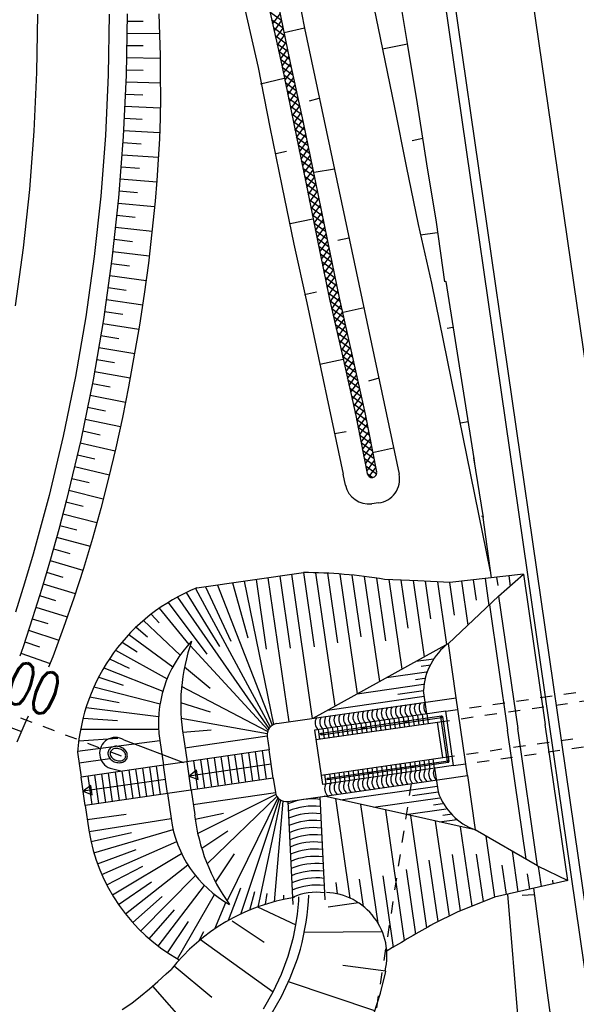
# Model space of a CAD drawing. Extents: x 446577 to 447216, y 443659 to 444842.
# Tile 172 of 177: x 446716 to 446740, y 444712 to 444753. Entities that reach past the tile are written whole.
import ezdxf

# ---------------------------------------------------------------- set-up
doc = ezdxf.new("R2010")
doc.units = 0
doc.header["$LTSCALE"] = 2
doc.header["$MEASUREMENT"] = 0
doc.linetypes.add('AUSGEZOGEN', pattern=[0])
doc.linetypes.add('STRICHLINIEX2', pattern=[0.5, 0.25, -0.25])
doc.layers.get('0').update_dxf_attribs({"linetype": 'AUSGEZOGEN'})
for name, color, linetype in [('DB-Böschungen', 15, 'CONTINUOUS'), ('DB-Durchlass_Tandl', 15, 'CONTINUOUS'), ('DB-Gleisachse', 7, 'CONTINUOUS'), ('DB-GRABEN', 15, 'AUSGEZOGEN'), ('DB-Kabelanlagen', 15, 'CONTINUOUS'), ('DB-Regenrückhaltebecken_Vorflutgra', 15, 'CONTINUOUS'), ('DB-Wegböschungen', 15, 'CONTINUOUS'), ('DB-Wege', 15, 'CONTINUOUS'), ('FBRTOP', 250, 'AUSGEZOGEN')]:
    doc.layers.add(name, color=color, linetype=linetype)
doc.styles.add('ROMANS', font='romans.shx', dxfattribs={"width": 0.8})

# ---------------------------------------------------------------- blocks, each defined once
blk = doc.blocks.new('*X276')
at = {"color": 0, "linetype": 'ByBlock'}
for p, q in [((-1949071, -327534), (-1948646, -327109)), ((-1948733, -327514), (-1948308, -327089)), ((-1948266, -327487), (-1948644, -327109)), ((-1948395, -327494), (-1947970, -327069)), ((-1947965, -327469), (-1948343, -327091)), ((-1948057, -327474), (-1947637, -327055)), ((-1947660, -327456), (-1948042, -327074)), ((-1947354, -327444), (-1947739, -327059)), ((-1947723, -327458), (-1947307, -327042)), ((-1947149, -327331), (-1947433, -327047)), ((-1947392, -327445), (-1946976, -327029)), ((-1946977, -327185), (-1947126, -327035)), ((-1946805, -327039), (-1946820, -327023)), ((-1956468, -327930), (-1956047, -327510)), ((-1955806, -327902), (-1956192, -327516)), ((-1956135, -327916), (-1955715, -327495)), ((-1955501, -327889), (-1955886, -327503)), ((-1955803, -327901), (-1955382, -327481)), ((-1955196, -327875), (-1955581, -327490)), ((-1955470, -327887), (-1955050, -327467)), ((-1954890, -327862), (-1955276, -327477)), ((-1955138, -327873), (-1954718, -327453)), ((-1954585, -327849), (-1954971, -327464)), ((-1954805, -327859), (-1954385, -327438)), ((-1954280, -327836), (-1954666, -327450)), ((-1954473, -327844), (-1954053, -327424)), ((-1953975, -327823), (-1954361, -327437)), ((-1954140, -327830), (-1953720, -327410)), ((-1953670, -327810), (-1954056, -327424)), ((-1953808, -327816), (-1953388, -327396)), ((-1953365, -327797), (-1953751, -327411)), ((-1953476, -327802), (-1953055, -327381)), ((-1953060, -327784), (-1953445, -327398)), ((-1953143, -327787), (-1952720, -327364)), ((-1952757, -327768), (-1953140, -327385)), ((-1952459, -327748), (-1952836, -327372)), ((-1952809, -327772), (-1952379, -327342)), ((-1952160, -327729), (-1952537, -327352)), ((-1952468, -327749), (-1952038, -327319)), ((-1951862, -327709), (-1952239, -327332)), ((-1952127, -327726), (-1951698, -327297)), ((-1951564, -327689), (-1951940, -327313)), ((-1951787, -327704), (-1951357, -327274)), ((-1951265, -327669), (-1951641, -327293)), ((-1951446, -327681), (-1951017, -327252)), ((-1950967, -327649), (-1951343, -327273)), ((-1951105, -327658), (-1950676, -327230)), ((-1950669, -327629), (-1951044, -327254)), ((-1950764, -327636), (-1950336, -327208)), ((-1950370, -327610), (-1950746, -327234)), ((-1950070, -327592), (-1950447, -327215)), ((-1950423, -327613), (-1949998, -327188)), ((-1949769, -327574), (-1950147, -327197)), ((-1950085, -327593), (-1949660, -327168)), ((-1949468, -327557), (-1949846, -327179)), ((-1949747, -327573), (-1949322, -327148)), ((-1949168, -327539), (-1949546, -327161)), ((-1949409, -327553), (-1948984, -327129)), ((-1948867, -327522), (-1949245, -327144)), ((-1948566, -327504), (-1948944, -327126)), ((-1965158, -328347), (-1964732, -327921)), ((-1964621, -328314), (-1965003, -327933)), ((-1964819, -328326), (-1964399, -327907)), ((-1964322, -328295), (-1964697, -327920)), ((-1964479, -328305), (-1964067, -327892)), ((-1964022, -328276), (-1964392, -327906)), ((-1964140, -328284), (-1963734, -327878)), ((-1963723, -328258), (-1964087, -327893)), ((-1963801, -328263), (-1963402, -327864)), ((-1963423, -328239), (-1963782, -327880)), ((-1963124, -328220), (-1963477, -327867)), ((-1963461, -328241), (-1963070, -327850)), ((-1962824, -328202), (-1963172, -327854)), ((-1963122, -328220), (-1962734, -327833)), ((-1962518, -328189), (-1962867, -327840)), ((-1962784, -328201), (-1962396, -327813)), ((-1962213, -328176), (-1962567, -327823)), ((-1962452, -328186), (-1962059, -327793)), ((-1961908, -328163), (-1962266, -327805)), ((-1962119, -328172), (-1961721, -327774)), ((-1961603, -328150), (-1961965, -327788)), ((-1961787, -328158), (-1961383, -327754)), ((-1961298, -328137), (-1961664, -327771)), ((-1961454, -328144), (-1961045, -327734)), ((-1960993, -328124), (-1961364, -327753)), ((-1961122, -328130), (-1960707, -327715)), ((-1960688, -328111), (-1961063, -327736)), ((-1960789, -328115), (-1960369, -327695)), ((-1960383, -328098), (-1960762, -327718)), ((-1960077, -328085), (-1960462, -327701)), ((-1960457, -328101), (-1960037, -327681)), ((-1959772, -328072), (-1960158, -327686)), ((-1960125, -328087), (-1959704, -327666)), ((-1959467, -328059), (-1959853, -327673)), ((-1959792, -328072), (-1959372, -327652)), ((-1959162, -328045), (-1959548, -327660)), ((-1959460, -328058), (-1959039, -327638)), ((-1958857, -328032), (-1959243, -327647)), ((-1959127, -328044), (-1958707, -327624)), ((-1958552, -328019), (-1958938, -327634)), ((-1958795, -328030), (-1958374, -327609)), ((-1958247, -328006), (-1958633, -327620)), ((-1958462, -328015), (-1958042, -327595)), ((-1957942, -327993), (-1958327, -327607)), ((-1958130, -328001), (-1957710, -327581)), ((-1957637, -327980), (-1958022, -327594)), ((-1957797, -327987), (-1957377, -327567)), ((-1957331, -327967), (-1957717, -327581)), ((-1957465, -327973), (-1957045, -327552)), ((-1957026, -327954), (-1957412, -327568)), ((-1957132, -327958), (-1956712, -327538)), ((-1956721, -327941), (-1957107, -327555)), ((-1956416, -327928), (-1956802, -327542)), ((-1956800, -327944), (-1956380, -327524)), ((-1956111, -327915), (-1956497, -327529))]:
    blk.add_line(p, q, dxfattribs=at)
blk = doc.blocks.new('*X277')
at = {"color": 0, "linetype": 'ByBlock'}
for p, q in [((-1947061, -327433), (-1946645, -327017)), ((-1946435, -327409), (-1946805, -327039)), ((-1946730, -327420), (-1946314, -327004)), ((-1946128, -327397), (-1946513, -327012)), ((-1946399, -327407), (-1945983, -326991)), ((-1945822, -327385), (-1946207, -327000)), ((-1946068, -327394), (-1945652, -326979)), ((-1945515, -327373), (-1945901, -326988)), ((-1945737, -327382), (-1945338, -326983)), ((-1945264, -327306), (-1945594, -326976)), ((-1947048, -327432), (-1947149, -327331)), ((-1946741, -327420), (-1946977, -327185)), ((-1945406, -327369), (-1945209, -327172))]:
    blk.add_line(p, q, dxfattribs=at)

msp = doc.modelspace()

# ---------------------------------------------------------------- linework, layer by layer
at = {"layer": 'DB-Böschungen', "linetype": 'Continuous'}
for p, q in [((446730.973, 444754.39), (446731.472, 444751.94)), ((446732.123, 444754.54), (446732.522, 444752.089)), ((446732.522, 444752.14), (446731.472, 444751.94)), ((446731.472, 444751.94), (446731.972, 444749.49)), ((446732.522, 444752.089), (446732.922, 444749.64)), ((446731.972, 444749.49), (446732.472, 444747.04)), ((446732.922, 444749.64), (446733.322, 444747.139)), ((446733.172, 444748.189), (446732.722, 444748.09)), ((446732.472, 444747.04), (446732.972, 444744.589)), ((446733.322, 444747.139), (446733.722, 444744.689)), ((446732.972, 444744.589), (446733.522, 444742.139)), ((446733.722, 444744.689), (446734.072, 444742.189)), ((446733.772, 444744.239), (446733.072, 444744.139)), ((446733.522, 444742.139), (446735.986, 444730.06)), ((446734.121, 444742.215), (446734.124, 444742.198)), ((446734.124, 444742.198), (446734.515, 444739.729)), ((446734.429, 444740.272), (446734.182, 444740.233)), ((446734.515, 444739.729), (446734.905, 444737.259)), ((446734.905, 444737.259), (446735.296, 444734.79)), ((446735.053, 444736.321), (446734.757, 444736.274)), ((446735.291, 444734.816), (446735.687, 444732.314)), ((446735.296, 444734.79), (446735.33, 444734.573)), ((446735.678, 444732.37), (446735.629, 444732.362)), ((446735.678, 444732.37), (446735.686, 444732.321)), ((446735.686, 444732.321), (446736.022, 444729.786)), ((446737.797, 444716.781), (446737.839, 444716.463)), ((446738.607, 444693.855), (446736.722, 444716.529)), ((446737.831, 444716.512), (446737.33, 444716.483)), ((446737.839, 444716.463), (446738.365, 444712.496)), ((446738.365, 444712.496), (446738.891, 444708.529))]:
    msp.add_line(p, q, dxfattribs=at)
at = {"layer": 'DB-Durchlass_Tandl', "linetype": 'Continuous'}
for p, q in [((446723.703, 444729.364), (446728.16, 444730.006)), ((446727.665, 444729.935), (446728.536, 444723.897)), ((446728.16, 444730.006), (446728.608, 444726.897)), ((446728.666, 444729.999), (446729.473, 444724.406)), ((446729.174, 444729.979), (446729.595, 444727.061)), ((446729.684, 444729.947), (446730.408, 444724.924)), ((446730.195, 444729.903), (446730.568, 444727.317)), ((446737.389, 444729.939), (446734.302, 444729.592)), ((446736.34, 444729.014), (446737.389, 444729.939)), ((446737.389, 444729.939), (446738.297, 444723.638)), ((446724.562, 444729.487), (446726.856, 444723.613)), ((446725.191, 444729.578), (446725.837, 444727.279)), ((446725.685, 444729.65), (446726.913, 444723.644)), ((446726.18, 444729.721), (446726.602, 444726.798)), ((446726.675, 444729.792), (446727.546, 444723.755)), ((446727.17, 444729.864), (446727.606, 444726.838)), ((446730.709, 444729.846), (446731.344, 444725.442)), ((446731.224, 444729.775), (446731.603, 444727.148)), ((446732.96, 444729.662), (446731.557, 444729.723)), ((446731.738, 444729.715), (446732.28, 444725.96)), ((446732.246, 444729.693), (446732.537, 444727.68)), ((446732.755, 444729.671), (446733.215, 444726.478)), ((446734.302, 444729.592), (446732.96, 444729.662)), ((446733.264, 444729.646), (446733.491, 444728.066)), ((446733.773, 444729.62), (446734.151, 444726.996)), ((446734.282, 444729.593), (446734.479, 444728.224)), ((446734.779, 444729.646), (446735.045, 444727.801)), ((446735.276, 444729.702), (446735.399, 444728.852)), ((446735.773, 444729.758), (446735.935, 444728.635)), ((446736.321, 444729.465), (446736.27, 444729.813)), ((446736.768, 444729.869), (446736.829, 444729.445)), ((446723.257, 444729.169), (446724.65, 444726.906)), ((446723.641, 444729.339), (446726.775, 444723.547)), ((446724.059, 444729.415), (446725.118, 444727.134)), ((446722.498, 444728.758), (446724.123, 444726.597)), ((446722.883, 444728.98), (446726.719, 444723.479)), ((446736.34, 444729.014), (446734.236, 444727.043)), ((446735.957, 444728.656), (446736.714, 444723.41)), ((446736.34, 444729.014), (446737.139, 444723.471)), ((446721.79, 444728.269), (446722.125, 444727.906)), ((446722.126, 444728.515), (446723.357, 444727.001)), ((446721.465, 444728.003), (446722.993, 444726.547)), ((446721.151, 444727.719), (446721.626, 444727.321)), ((446720.566, 444727.095), (446721.204, 444726.684)), ((446720.851, 444727.416), (446722.691, 444726.063)), ((446734.236, 444727.043), (446728.56, 444723.901)), ((446734.564, 444724.767), (446734.236, 444727.043)), ((446720.295, 444726.755), (446722.451, 444725.557)), ((446726.68, 444723.407), (446723.42, 444726.954)), ((446720.041, 444726.398), (446720.865, 444726.006)), ((446732.879, 444726.292), (446733.628, 444726.4)), ((446719.804, 444726.023), (446722.273, 444725.036)), ((446724.261, 444725.151), (446723.181, 444726.051)), ((446731.645, 444725.609), (446733.322, 444725.851)), ((446733.498, 444726.129), (446733.099, 444726.071)), ((446719.586, 444725.631), (446720.612, 444725.295)), ((446732.854, 444725.531), (446733.233, 444725.585)), ((446719.388, 444725.223), (446722.156, 444724.507)), ((446726.66, 444723.351), (446723.059, 444725.236)), ((446730.411, 444724.926), (446733.191, 444725.327)), ((446732.113, 444724.919), (446733.19, 444725.074)), ((446733.333, 444724.084), (446733.19, 444725.074)), ((446719.212, 444724.799), (446720.448, 444724.562)), ((446724.274, 444724.155), (446723.022, 444724.55)), ((446727.042, 444723.682), (446734.564, 444724.767)), ((446729.177, 444724.243), (446733.226, 444724.827)), ((446735.035, 444721.501), (446734.564, 444724.767)), ((446719.059, 444724.36), (446722.098, 444723.975)), ((446734.125, 444724.198), (446728.632, 444723.406)), ((446734.453, 444721.922), (446734.125, 444724.198)), ((446718.93, 444723.908), (446720.373, 444723.817)), ((446726.643, 444723.258), (446723.04, 444723.897)), ((446728.689, 444723.01), (446733.786, 444723.745)), ((446728.903, 444723.274), (446733.951, 444724.002)), ((446728.912, 444723.214), (446733.96, 444723.942)), ((446730.76, 444723.713), (446730.817, 444723.317)), ((446730.957, 444723.742), (446731.015, 444723.346)), ((446731.155, 444723.77), (446731.213, 444723.374)), ((446731.353, 444723.799), (446731.41, 444723.403)), ((446731.551, 444723.827), (446731.608, 444723.431)), ((446731.749, 444723.856), (446731.806, 444723.46)), ((446731.947, 444723.884), (446732.004, 444723.488)), ((446732.145, 444723.913), (446732.202, 444723.517)), ((446732.343, 444723.941), (446732.4, 444723.546)), ((446732.541, 444723.97), (446732.598, 444723.574)), ((446732.739, 444723.999), (446732.796, 444723.603)), ((446732.937, 444724.027), (446732.994, 444723.631)), ((446733.135, 444724.056), (446733.192, 444723.66)), ((446733.333, 444724.084), (446733.39, 444723.688)), ((446733.371, 444723.857), (446733.362, 444723.917)), ((446734, 444722.261), (446733.786, 444723.745)), ((446734.197, 444722.087), (446733.926, 444723.968)), ((446733.985, 444723.976), (446734.256, 444722.096)), ((446718.826, 444723.443), (446722.098, 444723.446)), ((446724.304, 444723.402), (446723.104, 444723.302)), ((446728.632, 444723.406), (446728.96, 444721.13)), ((446728.78, 444723.428), (446728.837, 444723.032)), ((446728.978, 444723.456), (446729.035, 444723.06)), ((446729.176, 444723.485), (446729.233, 444723.089)), ((446729.374, 444723.513), (446729.431, 444723.117)), ((446729.572, 444723.542), (446729.629, 444723.146)), ((446729.77, 444723.57), (446729.827, 444723.174)), ((446729.968, 444723.599), (446730.025, 444723.203)), ((446730.166, 444723.627), (446730.223, 444723.231)), ((446730.364, 444723.656), (446730.421, 444723.26)), ((446730.562, 444723.685), (446730.619, 444723.289)), ((446737.494, 444717.997), (446736.714, 444723.41)), ((446737.968, 444717.724), (446737.139, 444723.471)), ((446739.239, 444717.109), (446738.297, 444723.638)), ((446718.696, 444722.529), (446722.147, 444722.976)), ((446718.75, 444722.966), (446720.388, 444723.072)), ((446722.147, 444722.976), (446722.296, 444721.937)), ((446723.136, 444723.119), (446723.286, 444722.08)), ((446723.201, 444722.673), (446726.645, 444723.17)), ((446726.649, 444723.143), (446726.731, 444722.576)), ((446718.702, 444722.479), (446718.852, 444721.44)), ((446726.731, 444722.576), (446718.852, 444721.44)), ((446726.328, 444721.306), (446726.156, 444722.493)), ((446726.615, 444721.347), (446726.444, 444722.535)), ((446726.615, 444721.347), (446726.444, 444722.535)), ((446726.902, 444721.389), (446726.731, 444722.576)), ((446718.766, 444722.034), (446720.057, 444722.22)), ((446723.457, 444720.892), (446723.286, 444722.08)), ((446723.745, 444720.933), (446723.573, 444722.121)), ((446724.032, 444720.975), (446723.86, 444722.162)), ((446724.319, 444721.016), (446724.147, 444722.204)), ((446724.606, 444721.057), (446724.434, 444722.245)), ((446724.893, 444721.099), (446724.721, 444722.287)), ((446725.18, 444721.14), (446725.008, 444722.328)), ((446725.467, 444721.182), (446725.295, 444722.369)), ((446725.754, 444721.223), (446725.582, 444722.411)), ((446726.041, 444721.264), (446725.869, 444722.452)), ((446728.903, 444721.526), (446734, 444722.261)), ((446729.174, 444721.393), (446734.222, 444722.121)), ((446729.183, 444721.334), (446734.231, 444722.062)), ((446732.614, 444722.061), (446732.671, 444721.665)), ((446732.812, 444722.089), (446732.869, 444721.694)), ((446733.01, 444722.118), (446733.067, 444721.722)), ((446733.208, 444722.147), (446733.265, 444721.751)), ((446733.406, 444722.175), (446733.463, 444721.779)), ((446733.661, 444721.808), (446733.604, 444722.204)), ((446734.198, 444722.1), (446734.197, 444722.099)), ((446734.197, 444722.099), (446734.197, 444722.097)), ((446734.197, 444722.097), (446734.197, 444722.096)), ((446734.197, 444722.096), (446734.197, 444722.094)), ((446734.197, 444722.094), (446734.197, 444722.093)), ((446734.197, 444722.093), (446734.197, 444722.091)), ((446734.197, 444722.091), (446734.197, 444722.09)), ((446734.197, 444722.09), (446734.197, 444722.089)), ((446734.197, 444722.089), (446734.197, 444722.087)), ((446734.197, 444722.087), (446734.197, 444722.086)), ((446734.197, 444722.086), (446734.197, 444722.084)), ((446734.197, 444722.084), (446734.198, 444722.083)), ((446734.199, 444722.103), (446734.198, 444722.102)), ((446734.198, 444722.102), (446734.198, 444722.1)), ((446734.198, 444722.083), (446734.198, 444722.081)), ((446734.198, 444722.081), (446734.199, 444722.08)), ((446734.2, 444722.106), (446734.199, 444722.104)), ((446734.199, 444722.104), (446734.199, 444722.103)), ((446734.199, 444722.08), (446734.199, 444722.079)), ((446734.199, 444722.079), (446734.2, 444722.077)), ((446734.201, 444722.107), (446734.2, 444722.106)), ((446734.2, 444722.077), (446734.201, 444722.076)), ((446734.202, 444722.108), (446734.201, 444722.107)), ((446734.201, 444722.076), (446734.202, 444722.075)), ((446734.203, 444722.109), (446734.202, 444722.108)), ((446734.202, 444722.075), (446734.202, 444722.074)), ((446734.202, 444722.074), (446734.203, 444722.072)), ((446734.204, 444722.112), (446734.203, 444722.11)), ((446734.203, 444722.11), (446734.203, 444722.109)), ((446734.203, 444722.072), (446734.204, 444722.071)), ((446734.205, 444722.113), (446734.204, 444722.112)), ((446734.204, 444722.071), (446734.205, 444722.07)), ((446734.206, 444722.114), (446734.205, 444722.113)), ((446734.205, 444722.07), (446734.206, 444722.069)), ((446734.208, 444722.115), (446734.206, 444722.114)), ((446734.206, 444722.069), (446734.207, 444722.068)), ((446734.207, 444722.068), (446734.209, 444722.067)), ((446734.209, 444722.116), (446734.208, 444722.115)), ((446734.21, 444722.116), (446734.209, 444722.116)), ((446734.209, 444722.067), (446734.21, 444722.066)), ((446734.211, 444722.117), (446734.21, 444722.116)), ((446734.21, 444722.066), (446734.211, 444722.066)), ((446734.213, 444722.118), (446734.211, 444722.117)), ((446734.211, 444722.066), (446734.212, 444722.065)), ((446734.212, 444722.065), (446734.214, 444722.064)), ((446734.214, 444722.119), (446734.213, 444722.118)), ((446734.215, 444722.119), (446734.214, 444722.119)), ((446734.214, 444722.064), (446734.215, 444722.064)), ((446734.216, 444722.12), (446734.215, 444722.119)), ((446734.215, 444722.064), (446734.216, 444722.063)), ((446734.218, 444722.12), (446734.216, 444722.12)), ((446734.216, 444722.063), (446734.218, 444722.063)), ((446734.219, 444722.121), (446734.218, 444722.12)), ((446734.218, 444722.063), (446734.219, 444722.062)), ((446734.221, 444722.121), (446734.219, 444722.121)), ((446734.219, 444722.062), (446734.221, 444722.062)), ((446734.222, 444722.121), (446734.221, 444722.121)), ((446734.221, 444722.062), (446734.222, 444722.062)), ((446734.224, 444722.121), (446734.222, 444722.121)), ((446734.222, 444722.062), (446734.223, 444722.061)), ((446734.223, 444722.061), (446734.225, 444722.061)), ((446734.225, 444722.121), (446734.224, 444722.121)), ((446734.227, 444722.121), (446734.225, 444722.121)), ((446734.225, 444722.061), (446734.226, 444722.061)), ((446734.226, 444722.061), (446734.228, 444722.061)), ((446734.228, 444722.121), (446734.227, 444722.121)), ((446734.23, 444722.121), (446734.228, 444722.121)), ((446734.228, 444722.061), (446734.229, 444722.061)), ((446734.229, 444722.061), (446734.231, 444722.062)), ((446734.231, 444722.121), (446734.23, 444722.121)), ((446734.233, 444722.121), (446734.231, 444722.121)), ((446734.231, 444722.062), (446734.232, 444722.062)), ((446734.232, 444722.062), (446734.234, 444722.062)), ((446734.234, 444722.12), (446734.233, 444722.121)), ((446734.235, 444722.12), (446734.234, 444722.12)), ((446734.234, 444722.062), (446734.235, 444722.063)), ((446734.237, 444722.12), (446734.235, 444722.12)), ((446734.235, 444722.063), (446734.236, 444722.063)), ((446734.236, 444722.063), (446734.238, 444722.064)), ((446734.238, 444722.119), (446734.237, 444722.12)), ((446734.24, 444722.118), (446734.238, 444722.119)), ((446734.238, 444722.064), (446734.239, 444722.064)), ((446734.239, 444722.064), (446734.241, 444722.065)), ((446734.241, 444722.118), (446734.24, 444722.118)), ((446734.242, 444722.117), (446734.241, 444722.118)), ((446734.241, 444722.065), (446734.242, 444722.066)), ((446734.243, 444722.116), (446734.242, 444722.117)), ((446734.242, 444722.066), (446734.243, 444722.066)), ((446734.244, 444722.115), (446734.243, 444722.116)), ((446734.243, 444722.066), (446734.244, 444722.067)), ((446734.246, 444722.114), (446734.244, 444722.115)), ((446734.244, 444722.067), (446734.245, 444722.068)), ((446734.245, 444722.068), (446734.247, 444722.069)), ((446734.247, 444722.113), (446734.246, 444722.114)), ((446734.248, 444722.113), (446734.247, 444722.113)), ((446734.247, 444722.069), (446734.248, 444722.07)), ((446734.249, 444722.111), (446734.248, 444722.113)), ((446734.248, 444722.07), (446734.249, 444722.071)), ((446734.25, 444722.11), (446734.249, 444722.111)), ((446734.249, 444722.071), (446734.25, 444722.072)), ((446734.251, 444722.109), (446734.25, 444722.11)), ((446734.25, 444722.072), (446734.251, 444722.073)), ((446734.252, 444722.108), (446734.251, 444722.109)), ((446734.251, 444722.075), (446734.252, 444722.076)), ((446734.251, 444722.073), (446734.251, 444722.075)), ((446734.252, 444722.107), (446734.252, 444722.108)), ((446734.253, 444722.105), (446734.252, 444722.107)), ((446734.252, 444722.076), (446734.253, 444722.077)), ((446734.254, 444722.104), (446734.253, 444722.105)), ((446734.253, 444722.077), (446734.254, 444722.078)), ((446734.254, 444722.103), (446734.254, 444722.104)), ((446734.255, 444722.101), (446734.254, 444722.103)), ((446734.254, 444722.08), (446734.255, 444722.081)), ((446734.254, 444722.078), (446734.254, 444722.08)), ((446734.255, 444722.1), (446734.255, 444722.101)), ((446734.256, 444722.098), (446734.255, 444722.1)), ((446734.255, 444722.083), (446734.256, 444722.084)), ((446734.255, 444722.081), (446734.255, 444722.083)), ((446734.256, 444722.097), (446734.256, 444722.098)), ((446734.256, 444722.096), (446734.256, 444722.097)), ((446734.256, 444722.094), (446734.256, 444722.096)), ((446734.256, 444722.093), (446734.256, 444722.094)), ((446734.257, 444722.091), (446734.256, 444722.093)), ((446734.256, 444722.09), (446734.257, 444722.091)), ((446734.256, 444722.088), (446734.256, 444722.09)), ((446734.256, 444722.087), (446734.256, 444722.088)), ((446734.256, 444722.085), (446734.256, 444722.087)), ((446734.256, 444722.084), (446734.256, 444722.085)), ((446720.458, 444720.459), (446720.287, 444721.647)), ((446720.746, 444720.501), (446720.574, 444721.688)), ((446721.033, 444720.542), (446720.861, 444721.73)), ((446721.32, 444720.583), (446721.148, 444721.771)), ((446721.607, 444720.625), (446721.435, 444721.813)), ((446721.894, 444720.666), (446721.722, 444721.854)), ((446722.181, 444720.708), (446722.009, 444721.895)), ((446722.468, 444720.749), (446722.296, 444721.937)), ((446726.816, 444721.982), (446723.372, 444721.486)), ((446723.69, 444721.733), (446723.372, 444721.486)), ((446723.747, 444721.338), (446723.69, 444721.733)), ((446734.453, 444721.922), (446728.96, 444721.13)), ((446729.843, 444721.661), (446729.9, 444721.265)), ((446730.041, 444721.69), (446730.098, 444721.294)), ((446730.239, 444721.718), (446730.296, 444721.322)), ((446730.437, 444721.747), (446730.494, 444721.351)), ((446730.635, 444721.775), (446730.692, 444721.38)), ((446730.833, 444721.804), (446730.89, 444721.408)), ((446731.031, 444721.833), (446731.088, 444721.437)), ((446731.229, 444721.861), (446731.286, 444721.465)), ((446731.427, 444721.89), (446731.484, 444721.494)), ((446731.625, 444721.918), (446731.682, 444721.522)), ((446731.823, 444721.947), (446731.88, 444721.551)), ((446732.021, 444721.975), (446732.078, 444721.579)), ((446732.276, 444721.608), (446732.218, 444722.004)), ((446732.218, 444722.004), (446732.276, 444721.608)), ((446732.218, 444722.004), (446732.276, 444721.608)), ((446732.416, 444722.032), (446732.474, 444721.636)), ((446733.633, 444722.036), (446733.642, 444721.977)), ((446733.661, 444721.808), (446733.804, 444720.818)), ((446719.023, 444720.252), (446718.852, 444721.44)), ((446722.382, 444721.343), (446718.938, 444720.846)), ((446726.902, 444721.389), (446719.023, 444720.252)), ((446719.31, 444720.294), (446719.139, 444721.481)), ((446719.597, 444720.335), (446719.426, 444721.523)), ((446719.884, 444720.377), (446719.713, 444721.564)), ((446720.171, 444720.418), (446720, 444721.606)), ((446723.372, 444721.486), (446723.747, 444721.338)), ((446726.902, 444721.389), (446726.987, 444720.795)), ((446727.513, 444720.416), (446735.035, 444721.501)), ((446729.051, 444721.547), (446729.108, 444721.151)), ((446729.249, 444721.576), (446729.306, 444721.18)), ((446729.447, 444721.604), (446729.504, 444721.208)), ((446729.645, 444721.633), (446729.702, 444721.237)), ((446735.035, 444721.501), (446735.363, 444719.224)), ((446719.256, 444721.094), (446718.938, 444720.846)), ((446718.938, 444720.846), (446719.313, 444720.699)), ((446719.313, 444720.699), (446719.256, 444721.094)), ((446723.457, 444720.892), (446723.607, 444719.853)), ((446729.72, 444720.481), (446733.768, 444721.065)), ((446722.468, 444720.749), (446722.618, 444719.71)), ((446723.543, 444720.298), (446726.987, 444720.795)), ((446727.011, 444720.71), (446723.735, 444719.079)), ((446727.053, 444720.625), (446724.132, 444717.8)), ((446727.088, 444720.577), (446724.963, 444716.254)), ((446725.536, 444715.702), (446727.146, 444720.52)), ((446726.266, 444715.988), (446727.219, 444720.469)), ((446726.953, 444716.219), (446727.315, 444720.429)), ((446727.508, 444720.415), (446727.722, 444716.102)), ((446728.85, 444720.609), (446729.064, 444716.295)), ((446735.363, 444719.224), (446729.031, 444720.635)), ((446730.127, 444716.365), (446729.524, 444720.548)), ((446731.096, 444720.175), (446733.876, 444720.576)), ((446732.727, 444720.663), (446733.804, 444720.818)), ((446719.023, 444720.252), (446719.173, 444719.213)), ((446731.288, 444715.32), (446730.571, 444720.292)), ((446732.403, 444714.594), (446731.615, 444720.059)), ((446732.473, 444719.868), (446734.15, 444720.11)), ((446733.611, 444720.285), (446733.989, 444720.34)), ((446719.109, 444719.658), (446720.73, 444719.892)), ((446719.181, 444719.164), (446722.618, 444719.71)), ((446724.808, 444719.911), (446723.628, 444719.668)), ((446733.336, 444715.132), (446732.659, 444719.827)), ((446734.276, 444715.62), (446733.703, 444719.594)), ((446733.849, 444719.562), (446734.599, 444719.67)), ((446734.398, 444719.893), (446733.998, 444719.836)), ((446719.173, 444719.213), (446719.173, 444719.213)), ((446719.386, 444718.272), (446722.704, 444719.246)), ((446724.992, 444719.18), (446723.902, 444718.447)), ((446735.227, 444716.034), (446734.747, 444719.362)), ((446737.968, 444717.724), (446735.363, 444719.224)), ((446719.265, 444718.739), (446720.957, 444719.121)), ((446736.182, 444716.413), (446735.814, 444718.965)), ((446719.537, 444717.813), (446721.154, 444718.402)), ((446719.716, 444717.365), (446722.853, 444718.738)), ((446720.158, 444716.507), (446723.059, 444718.244)), ((446725.261, 444718.221), (446724.479, 444717.053)), ((446733.805, 444715.385), (446733.433, 444717.964)), ((446734.749, 444715.842), (446734.409, 444718.203)), ((446735.704, 444716.225), (446735.418, 444718.208)), ((446737.161, 444716.636), (446736.916, 444718.33)), ((446719.924, 444716.929), (446721.436, 444717.709)), ((446720.706, 444715.712), (446723.321, 444717.77)), ((446732.869, 444714.865), (446732.479, 444717.574)), ((446736.671, 444716.525), (446736.494, 444717.756)), ((446737.968, 444717.724), (446739.239, 444717.109)), ((446738.139, 444716.859), (446738.018, 444717.695)), ((446721.35, 444714.993), (446723.639, 444717.32)), ((446730.682, 444716.019), (446730.518, 444717.161)), ((446731.94, 444714.306), (446731.507, 444717.304)), ((446739.239, 444717.109), (446736.161, 444716.409)), ((446737.65, 444716.747), (446737.557, 444717.393)), ((446738.628, 444716.97), (446738.605, 444717.128)), ((446720.42, 444716.101), (446721.801, 444717.052)), ((446722.08, 444714.361), (446724.012, 444716.903)), ((446725.029, 444715.44), (446725.537, 444716.795)), ((446729.596, 444716.546), (446729.528, 444717.019)), ((446721.017, 444715.342), (446722.245, 444716.442)), ((446722.884, 444713.827), (446724.438, 444716.524)), ((446725.919, 444715.872), (446726.13, 444716.648)), ((446726.575, 444716.11), (446726.643, 444716.561)), ((446727.342, 444716.311), (446727.349, 444716.493)), ((446736.161, 444716.409), (446734.605, 444715.784)), ((446721.705, 444714.665), (446722.762, 444715.886)), ((446724.453, 444715.083), (446724.916, 444716.191)), ((446734.605, 444715.784), (446733.618, 444715.292)), ((446722.473, 444714.081), (446723.346, 444715.395)), ((446723.801, 444714.592), (446723.99, 444714.975))]:
    msp.add_line(p, q, dxfattribs=at)
at = {"layer": 'DB-Durchlass_Tandl', "linetype": 'STRICHLINIEX2'}
for p, q in [((446734.125, 444724.198), (446753.92, 444727.053)), ((446733.786, 444723.745), (446754.373, 444726.715)), ((446734, 444722.261), (446754.587, 444725.23)), ((446734.453, 444721.922), (446754.248, 444724.777))]:
    msp.add_line(p, q, dxfattribs=at)
at = {"layer": 'DB-Durchlass_Tandl', "linetype": 'Continuous'}
for centre, major_axis, start_param, end_param in [((446728.101, 444708.789), (-15.003, 15.003), -0.94902, -0.788172), ((446726.681, 444721.942), (-5.655, 5.655), -0.403714, 0.718123), ((446726.995, 444723.713), (-3.468, 3.468), 0.013473, 0.936167), ((446731.055, 444724.454), (-5.681, 5.681), 0.445424, 0.95246), ((446735.819, 444724.941), (-1.861, 1.861), -0.140066, 0.734729), ((446733.398, 444724.346), (-0.277, 0.277), 0.237521, 1.619745), ((446733.596, 444724.375), (-0.277, 0.277), 0.237521, 1.619745), ((446730.429, 444723.918), (-0.277, 0.277), 0.237521, 1.619745), ((446730.627, 444723.947), (-0.277, 0.277), 0.237521, 1.619745), ((446730.825, 444723.975), (-0.277, 0.277), 0.237521, 1.619745), ((446731.023, 444724.004), (-0.277, 0.277), 0.237521, 1.619745), ((446731.023, 444724.004), (-0.277, 0.277), 0.237521, 1.619745), ((446731.221, 444724.032), (-0.277, 0.277), 0.237521, 1.619745), ((446731.419, 444724.061), (-0.277, 0.277), 0.237521, 1.619745), ((446731.617, 444724.089), (-0.277, 0.277), 0.237521, 1.619745), ((446731.815, 444724.118), (-0.277, 0.277), 0.237521, 1.619745), ((446732.013, 444724.146), (-0.277, 0.277), 0.237521, 1.619745), ((446732.211, 444724.175), (-0.277, 0.277), 0.237521, 1.619745), ((446732.409, 444724.203), (-0.277, 0.277), 0.237521, 1.619745), ((446732.607, 444724.232), (-0.277, 0.277), 0.237521, 1.619745), ((446732.805, 444724.261), (-0.277, 0.277), 0.237521, 1.619745), ((446733.002, 444724.289), (-0.277, 0.277), 0.237521, 1.619745), ((446733.2, 444724.318), (-0.277, 0.277), 0.237521, 1.619745), ((446729.043, 444723.718), (-0.277, 0.277), 0.237521, 1.619745), ((446729.241, 444723.747), (-0.277, 0.277), 0.237521, 1.619745), ((446729.439, 444723.775), (-0.277, 0.277), 0.237521, 1.619745), ((446729.637, 444723.804), (-0.277, 0.277), 0.237521, 1.619745), ((446729.835, 444723.832), (-0.277, 0.277), 0.237521, 1.619745), ((446730.033, 444723.861), (-0.277, 0.277), 0.237521, 1.619745), ((446730.231, 444723.889), (-0.277, 0.277), 0.237521, 1.619745), ((446732.471, 444723.758), (-0.0212, 0.0212), 2.514591, 8.797776), ((446733.955, 444723.972), (0.0212, 0.0212), 4.08538746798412, 10.36857277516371), ((446727.106, 444723.223), (-0.328, 0.328), -0.646407, 0.958546), ((446730.689, 444723.501), (-0.0212, 0.0212), 2.514591, 8.797776), ((446728.908, 444723.244), (-0.0212, 0.0212), 2.514591, 8.797776), ((446730.96, 444721.62), (0.0212, 0.0212), 4.08538746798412, 10.36857277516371), ((446733.006, 444721.461), (-0.277, 0.277), 0.237522, 1.619745), ((446732.742, 444721.877), (0.0212, 0.0212), 4.08538746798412, 10.36857277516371), ((446733.204, 444721.489), (-0.277, 0.277), 0.237522, 1.619745), ((446733.402, 444721.518), (-0.277, 0.277), 0.237522, 1.619745), ((446733.6, 444721.546), (-0.277, 0.277), 0.237522, 1.619745), ((446733.798, 444721.575), (-0.277, 0.277), 0.237522, 1.619745), ((446733.996, 444721.603), (-0.277, 0.277), 0.237522, 1.619745), ((446729.179, 444721.363), (-0.0212, 0.0212), 2.514591, 8.797776), ((446730.037, 444721.032), (-0.277, 0.277), 0.237522, 1.619745), ((446730.235, 444721.061), (-0.277, 0.277), 0.237522, 1.619745), ((446730.433, 444721.09), (-0.277, 0.277), 0.237522, 1.619745), ((446730.631, 444721.118), (-0.277, 0.277), 0.237522, 1.619745), ((446730.829, 444721.147), (-0.277, 0.277), 0.237522, 1.619745), ((446731.027, 444721.175), (-0.277, 0.277), 0.237522, 1.619745), ((446731.225, 444721.204), (-0.277, 0.277), 0.237522, 1.619745), ((446731.423, 444721.232), (-0.277, 0.277), 0.237522, 1.619745), ((446731.423, 444721.232), (-0.277, 0.277), 0.237522, 1.619745), ((446731.621, 444721.261), (-0.277, 0.277), 0.237522, 1.619745), ((446731.819, 444721.289), (-0.277, 0.277), 0.237522, 1.619745), ((446732.017, 444721.318), (-0.277, 0.277), 0.237522, 1.619745), ((446732.214, 444721.347), (-0.277, 0.277), 0.237522, 1.619745), ((446732.412, 444721.375), (-0.277, 0.277), 0.237522, 1.619745), ((446732.61, 444721.404), (-0.277, 0.277), 0.237522, 1.619745), ((446732.808, 444721.432), (-0.277, 0.277), 0.237522, 1.619745), ((446729.443, 444720.947), (-0.277, 0.277), 0.237522, 1.619745), ((446729.641, 444720.975), (-0.277, 0.277), 0.237522, 1.619745), ((446729.839, 444721.004), (-0.277, 0.277), 0.237522, 1.619745), ((446727.444, 444720.875), (-0.328, 0.328), 0.958559, 2.504342), ((446728.541, 444717.941), (-1.829, 1.829), -0.907396, -0.37693), ((446736.288, 444721.689), (-1.861, 1.861), 1.122538, 1.997333), ((446728.556, 444717.64), (-1.829, 1.829), -0.907396, -0.37693), ((446727.476, 444720.373), (-3.468, 3.468), 0.9211, 1.843793), ((446731.58, 444720.809), (-5.681, 5.681), 0.904807, 1.411843), ((446728.571, 444717.339), (-1.829, 1.829), -0.907396, -0.37693), ((446728.585, 444717.038), (-1.829, 1.829), -0.907396, -0.37693), ((446726.68, 444720.413), (-5.375, 5.375), 0.943941, 1.84514), ((446728.6, 444716.737), (-1.829, 1.829), -0.907396, -0.37693), ((446728.615, 444716.437), (-1.829, 1.829), -0.907396, -0.37693), ((446728.63, 444716.136), (-1.829, 1.829), -0.907396, -0.37693), ((446728.645, 444715.835), (-1.829, 1.829), -0.907396, -0.37693), ((446728.66, 444715.534), (-1.829, 1.829), -0.907396, -0.37693), ((446728.675, 444715.233), (-1.829, 1.829), -0.907396, -0.37693), ((446728.69, 444714.932), (-1.829, 1.829), -0.907396, -0.37693), ((446728.705, 444714.631), (-1.829, 1.829), -0.907396, -0.37693), ((446728.72, 444714.33), (-1.829, 1.829), -0.907396, -0.37693), ((446728.735, 444714.029), (-1.829, 1.829), -0.907396, -0.37693), ((446779.863, 444633.448), (-66.473, 66.473), -0.271078, -0.246948)]:
    msp.add_ellipse(centre, major_axis=major_axis, ratio=1, start_param=start_param, end_param=end_param, dxfattribs=at)
at = {"layer": 'DB-Gleisachse', "linetype": 'Continuous'}
msp.add_line((446730.915, 444801.518), (446745.157, 444702.767), dxfattribs=at)
at = {"layer": 'DB-GRABEN', "linetype": 'Continuous'}
for p, q in [((446724.661, 444770.464), (446728.21, 444752.814)), ((446725.71, 444753.614), (446726.26, 444751.164)), ((446726.71, 444753.714), (446727.26, 444751.264)), ((446727.11, 444753.814), (446727.61, 444751.364)), ((446728.21, 444752.814), (446727.36, 444752.614)), ((446728.21, 444752.814), (446732.168, 444734.125)), ((446727.61, 444751.364), (446728.159, 444748.864)), ((446726.26, 444751.164), (446726.759, 444748.664)), ((446727.26, 444751.264), (446727.759, 444748.814)), ((446727.36, 444750.714), (446726.359, 444750.464)), ((446728.809, 444749.864), (446728.409, 444749.764)), ((446726.759, 444748.664), (446727.259, 444746.214)), ((446727.759, 444748.814), (446728.259, 444746.364)), ((446728.159, 444748.864), (446728.659, 444746.414)), ((446727.009, 444747.564), (446727.459, 444747.664)), ((446729.459, 444746.914), (446728.609, 444746.764)), ((446728.659, 444746.414), (446729.159, 444743.964)), ((446727.259, 444746.214), (446727.759, 444743.764)), ((446728.259, 444746.364), (446728.759, 444743.914)), ((446728.559, 444744.814), (446727.609, 444744.614)), ((446729.159, 444743.964), (446729.659, 444741.514)), ((446730.059, 444744.014), (446729.609, 444743.914)), ((446727.759, 444743.764), (446728.309, 444741.314)), ((446728.759, 444743.914), (446729.259, 444741.464)), ((446728.209, 444741.664), (446728.709, 444741.764)), ((446728.234, 444741.665), (446728.262, 444741.672)), ((446729.259, 444741.464), (446729.815, 444739.029)), ((446729.659, 444741.514), (446730.211, 444739.092)), ((446728.309, 444741.314), (446729.824, 444734.131)), ((446730.704, 444741.093), (446729.823, 444740.904)), ((446729.815, 444739.029), (446730.354, 444736.583)), ((446730.211, 444739.092), (446730.749, 444736.646)), ((446729.831, 444738.931), (446728.851, 444738.725)), ((446731.321, 444738.154), (446730.884, 444738.034)), ((446730.354, 444736.583), (446730.839, 444734.153)), ((446730.749, 444736.646), (446731.231, 444734.231)), ((446729.46, 444735.835), (446729.954, 444735.913)), ((446731.937, 444735.214), (446731.056, 444735.024)), ((446729.925, 444733.67), (446729.824, 444734.131)), ((446731.312, 444732.926), (446731.024, 444732.89))]:
    msp.add_line(p, q, dxfattribs=at)
for centre, major_axis, start_param, end_param in [((446731.035, 444734.192), (-0.141, 0.141), 0.982204, 2.511678), ((446731.035, 444734.192), (-0.141, 0.141), 2.511678, 4.123794), ((446731.19, 444733.918), (-0.707, 0.707), 2.479176, 4.135707), ((446730.902, 444733.883), (-0.707, 0.707), 0.999846, 2.479176)]:
    msp.add_ellipse(centre, major_axis=major_axis, ratio=1, start_param=start_param, end_param=end_param, dxfattribs=at)
at = {"layer": 'DB-Kabelanlagen', "linetype": 'Continuous'}
for p, q in [((446727.303, 444800.997), (446741.545, 444702.246)), ((446727.699, 444801.054), (446742.971, 444695.158))]:
    msp.add_line(p, q, dxfattribs=at)
at = {"layer": 'DB-Regenrückhaltebecken_Vorflutgra', "linetype": 'STRICHLINIEX2'}
for p, q in [((446708.824, 444726.738), (446720.705, 444722.265)), ((446728.476, 444693.989), (446732.694, 444721.201))]:
    msp.add_line(p, q, dxfattribs=at)
at = {"layer": 'DB-Regenrückhaltebecken_Vorflutgra', "linetype": 'Continuous'}
for p, q in [((446719.978, 444722.503), (446719.971, 444722.461)), ((446719.991, 444722.544), (446719.978, 444722.503)), ((446720.011, 444722.582), (446719.991, 444722.544)), ((446720.037, 444722.616), (446720.011, 444722.582)), ((446720.068, 444722.647), (446720.037, 444722.616)), ((446720.104, 444722.674), (446720.068, 444722.647)), ((446720.079, 444722.499), (446720.07, 444722.465)), ((446720.095, 444722.531), (446720.079, 444722.499)), ((446720.117, 444722.56), (446720.095, 444722.531)), ((446720.145, 444722.696), (446720.104, 444722.674)), ((446720.144, 444722.586), (446720.117, 444722.56)), ((446720.177, 444722.607), (446720.144, 444722.586)), ((446720.19, 444722.713), (446720.145, 444722.696)), ((446720.213, 444722.624), (446720.177, 444722.607)), ((446720.238, 444722.724), (446720.19, 444722.713)), ((446720.254, 444722.636), (446720.213, 444722.624)), ((446720.288, 444722.731), (446720.238, 444722.724)), ((446720.297, 444722.643), (446720.254, 444722.636)), ((446720.34, 444722.731), (446720.288, 444722.731)), ((446720.342, 444722.644), (446720.297, 444722.643)), ((446720.393, 444722.726), (446720.34, 444722.731)), ((446720.388, 444722.64), (446720.342, 444722.644)), ((446720.435, 444722.631), (446720.388, 444722.64)), ((446720.445, 444722.715), (446720.393, 444722.726)), ((446720.48, 444722.617), (446720.435, 444722.631)), ((446720.496, 444722.699), (446720.445, 444722.715)), ((446720.524, 444722.598), (446720.48, 444722.617)), ((446720.545, 444722.677), (446720.496, 444722.699)), ((446720.565, 444722.574), (446720.524, 444722.598)), ((446720.592, 444722.651), (446720.545, 444722.677)), ((446720.602, 444722.547), (446720.565, 444722.574)), ((446720.635, 444722.621), (446720.592, 444722.651)), ((446720.635, 444722.516), (446720.602, 444722.547)), ((446720.673, 444722.587), (446720.635, 444722.621)), ((446720.663, 444722.483), (446720.635, 444722.516)), ((446720.686, 444722.447), (446720.663, 444722.483)), ((446720.707, 444722.549), (446720.673, 444722.587)), ((446720.736, 444722.509), (446720.707, 444722.549)), ((446720.759, 444722.467), (446720.736, 444722.509)), ((446719.971, 444722.461), (446719.971, 444722.417)), ((446719.971, 444722.417), (446719.978, 444722.373)), ((446719.978, 444722.373), (446719.991, 444722.329)), ((446719.991, 444722.329), (446720.011, 444722.287)), ((446720.011, 444722.287), (446720.037, 444722.245)), ((446720.037, 444722.245), (446720.068, 444722.206)), ((446720.07, 444722.465), (446720.067, 444722.428)), ((446720.067, 444722.428), (446720.071, 444722.391)), ((446720.068, 444722.206), (446720.104, 444722.17)), ((446720.071, 444722.391), (446720.082, 444722.354)), ((446720.082, 444722.354), (446720.098, 444722.317)), ((446720.098, 444722.317), (446720.121, 444722.281)), ((446720.104, 444722.17), (446720.145, 444722.138)), ((446720.121, 444722.281), (446720.149, 444722.248)), ((446720.145, 444722.138), (446720.19, 444722.11)), ((446720.149, 444722.248), (446720.183, 444722.217)), ((446720.183, 444722.217), (446720.22, 444722.19)), ((446720.19, 444722.11), (446720.238, 444722.086)), ((446720.22, 444722.19), (446720.261, 444722.167)), ((446720.238, 444722.086), (446720.288, 444722.067)), ((446720.261, 444722.167), (446720.305, 444722.148)), ((446720.288, 444722.067), (446720.34, 444722.054)), ((446720.305, 444722.148), (446720.35, 444722.133)), ((446720.35, 444722.133), (446720.396, 444722.124)), ((446720.396, 444722.124), (446720.442, 444722.12)), ((446720.442, 444722.12), (446720.488, 444722.122)), ((446720.488, 444722.122), (446720.531, 444722.128)), ((446720.531, 444722.128), (446720.571, 444722.14)), ((446720.545, 444722.055), (446720.592, 444722.07)), ((446720.571, 444722.14), (446720.608, 444722.157)), ((446720.592, 444722.07), (446720.635, 444722.089)), ((446720.608, 444722.157), (446720.64, 444722.178)), ((446720.635, 444722.089), (446720.673, 444722.113)), ((446720.64, 444722.178), (446720.668, 444722.204)), ((446720.668, 444722.204), (446720.689, 444722.233)), ((446720.673, 444722.113), (446720.707, 444722.142)), ((446720.703, 444722.411), (446720.686, 444722.447)), ((446720.689, 444722.233), (446720.705, 444722.265)), ((446720.713, 444722.373), (446720.703, 444722.411)), ((446720.705, 444722.265), (446720.714, 444722.3)), ((446720.707, 444722.142), (446720.736, 444722.175)), ((446720.717, 444722.336), (446720.713, 444722.373)), ((446720.714, 444722.3), (446720.717, 444722.336)), ((446720.736, 444722.175), (446720.759, 444722.212)), ((446720.775, 444722.423), (446720.759, 444722.467)), ((446720.759, 444722.212), (446720.775, 444722.251)), ((446720.785, 444722.379), (446720.775, 444722.423)), ((446720.775, 444722.251), (446720.785, 444722.292)), ((446720.789, 444722.335), (446720.785, 444722.379)), ((446720.785, 444722.292), (446720.789, 444722.335)), ((446720.34, 444722.054), (446720.393, 444722.046)), ((446720.393, 444722.046), (446720.445, 444722.043)), ((446720.445, 444722.043), (446720.496, 444722.046)), ((446720.496, 444722.046), (446720.545, 444722.055)), ((446727.965, 444716.252), (446727.975, 444716.428)), ((446728.374, 444716.223), (446728.39, 444716.499)), ((446726.245, 444715.998), (446727.84, 444715.244)), ((446727.91, 444715.701), (446727.942, 444715.976)), ((446727.942, 444715.976), (446727.965, 444716.252)), ((446728.317, 444715.649), (446728.35, 444715.936)), ((446728.35, 444715.936), (446728.374, 444716.223)), ((446730.473, 444716.173), (446729.198, 444715.991)), ((446727.84, 444715.244), (446727.91, 444715.701)), ((446728.277, 444715.363), (446728.317, 444715.649)), ((446725.182, 444715.416), (446726.516, 444714.525)), ((446727.747, 444714.732), (446727.84, 444715.244)), ((446727.84, 444715.244), (446727.84, 444715.244)), ((446727.84, 444715.244), (446727.84, 444715.244)), ((446727.84, 444715.244), (446727.84, 444715.244)), ((446727.84, 444715.244), (446727.84, 444715.244)), ((446727.84, 444715.244), (446727.84, 444715.244)), ((446728.171, 444714.796), (446728.228, 444715.079)), ((446728.228, 444715.079), (446728.277, 444715.363)), ((446723.852, 444714.634), (446726.896, 444712.438)), ((446727.528, 444713.945), (446727.747, 444714.732)), ((446728.106, 444714.514), (446728.171, 444714.796)), ((446728.199, 444714.937), (446731.461, 444714.975)), ((446727.909, 444713.822), (446728.034, 444714.235)), ((446728.034, 444714.235), (446728.106, 444714.514)), ((446727.242, 444713.178), (446727.528, 444713.945)), ((446727.611, 444713.025), (446727.909, 444713.822)), ((446722.751, 444713.539), (446724.324, 444712.216)), ((446731.617, 444713.313), (446729.808, 444713.547)), ((446722.066, 444712.875), (446722.412, 444713.193)), ((446722.412, 444713.193), (446722.619, 444713.375)), ((446726.896, 444712.438), (446727.242, 444713.178)), ((446727.251, 444712.254), (446727.611, 444713.025)), ((446731.392, 444712.392), (446731.603, 444713.238)), ((446731.603, 444713.238), (446731.617, 444713.313)), ((446721.709, 444712.567), (446722.066, 444712.875)), ((446721.836, 444712.676), (446724.609, 444709.538)), ((446731.158, 444711.646), (446727.542, 444712.865)), ((446720.969, 444711.965), (446721.344, 444712.259)), ((446721.344, 444712.259), (446721.709, 444712.567)), ((446726.491, 444711.729), (446726.896, 444712.438)), ((446726.829, 444711.516), (446727.251, 444712.254)), ((446731.129, 444711.56), (446731.392, 444712.392)), ((446720.576, 444711.701), (446720.969, 444711.965))]:
    msp.add_line(p, q, dxfattribs=at)
for centre, major_axis, start_param, end_param in [((446729.026, 444708.336), (-5.764, 5.764), -0.632332, 0.118987), ((446729.014, 444713.961), (-1.873, 1.873), 3.685288, 5.45621)]:
    msp.add_ellipse(centre, major_axis=major_axis, ratio=1, start_param=start_param, end_param=end_param, dxfattribs=at)
at = {"layer": 'DB-Wegböschungen', "linetype": 'Continuous'}
for p, q in [((446720.772, 444753.41), (446720.735, 444750.84)), ((446722.112, 444753.412), (446722.135, 444752.54)), ((446720.771, 444753.113), (446721.445, 444753.111)), ((446720.769, 444752.604), (446722.134, 444752.59)), ((446722.135, 444752.54), (446722.155, 444751.669)), ((446720.762, 444752.094), (446721.454, 444752.083)), ((446720.753, 444751.585), (446722.157, 444751.554)), ((446722.155, 444751.669), (446722.167, 444750.797)), ((446720.74, 444751.076), (446721.452, 444751.056)), ((446720.735, 444750.84), (446720.617, 444748.273)), ((446720.725, 444750.564), (446722.169, 444750.52)), ((446722.167, 444750.797), (446722.169, 444749.924)), ((446720.707, 444750.055), (446721.438, 444750.029)), ((446722.169, 444749.924), (446722.157, 444749.052)), ((446720.684, 444749.548), (446722.164, 444749.482)), ((446720.66, 444749.041), (446721.408, 444749.002)), ((446722.157, 444749.052), (446722.129, 444748.18)), ((446720.632, 444748.535), (446722.139, 444748.442)), ((446720.617, 444748.273), (446720.42, 444745.71)), ((446722.129, 444748.18), (446722.082, 444747.308)), ((446720.601, 444748.024), (446721.359, 444747.976)), ((446720.567, 444747.516), (446722.088, 444747.41)), ((446722.082, 444747.308), (446722.02, 444746.438)), ((446720.529, 444747.008), (446721.291, 444746.951)), ((446720.489, 444746.5), (446722.015, 444746.377)), ((446722.02, 444746.438), (446721.946, 444745.568)), ((446720.444, 444745.995), (446721.208, 444745.927)), ((446720.42, 444745.71), (446720.142, 444743.155)), ((446721.946, 444745.568), (446721.818, 444744.265)), ((446720.398, 444745.488), (446721.925, 444745.343)), ((446720.348, 444744.983), (446721.112, 444744.904)), ((446720.294, 444744.476), (446721.823, 444744.311)), ((446720.239, 444743.97), (446721.003, 444743.883)), ((446721.818, 444744.265), (446721.668, 444742.965)), ((446720.142, 444743.155), (446719.785, 444740.61)), ((446720.179, 444743.466), (446721.707, 444743.28)), ((446720.117, 444742.961), (446720.88, 444742.863)), ((446721.668, 444742.965), (446721.494, 444741.667)), ((446720.051, 444742.458), (446721.575, 444742.25)), ((446719.982, 444741.953), (446720.743, 444741.845)), ((446719.911, 444741.449), (446721.429, 444741.225)), ((446721.494, 444741.667), (446721.296, 444740.373)), ((446719.835, 444740.945), (446720.593, 444740.829)), ((446719.785, 444740.61), (446719.348, 444738.077)), ((446719.757, 444740.439), (446721.268, 444740.204)), ((446721.296, 444740.373), (446720.841, 444737.795)), ((446719.676, 444739.939), (446720.43, 444739.815)), ((446719.591, 444739.436), (446721.095, 444739.181)), ((446719.505, 444738.936), (446720.255, 444738.803)), ((446719.414, 444738.435), (446720.91, 444738.16)), ((446719.348, 444738.077), (446718.832, 444735.559)), ((446719.32, 444737.935), (446720.067, 444737.793)), ((446720.841, 444737.795), (446720.584, 444736.512)), ((446719.223, 444737.434), (446720.713, 444737.144)), ((446719.123, 444736.933), (446719.866, 444736.786)), ((446720.584, 444736.512), (446720.304, 444735.234)), ((446719.021, 444736.436), (446720.502, 444736.13)), ((446718.915, 444735.94), (446719.653, 444735.781)), ((446718.832, 444735.559), (446718.238, 444733.058)), ((446718.806, 444735.444), (446720.276, 444735.115)), ((446718.694, 444734.947), (446719.426, 444734.779)), ((446720.304, 444735.234), (446720, 444733.961)), ((446718.578, 444734.449), (446720.036, 444734.11)), ((446718.46, 444733.954), (446719.185, 444733.781)), ((446720, 444733.961), (446719.672, 444732.694)), ((446718.339, 444733.461), (446719.78, 444733.104)), ((446718.238, 444733.058), (446717.912, 444731.815)), ((446718.215, 444732.969), (446718.931, 444732.786)), ((446718.088, 444732.476), (446719.51, 444732.103)), ((446719.672, 444732.694), (446719.321, 444731.434)), ((446717.957, 444731.981), (446718.664, 444731.794)), ((446717.912, 444731.815), (446717.567, 444730.577)), ((446717.823, 444731.49), (446719.226, 444731.109)), ((446719.321, 444731.434), (446718.946, 444730.181)), ((446717.687, 444731.001), (446718.382, 444730.806)), ((446717.567, 444730.577), (446717.201, 444729.345)), ((446717.548, 444730.513), (446718.924, 444730.114)), ((446717.406, 444730.026), (446718.086, 444729.822)), ((446718.946, 444730.181), (446718.542, 444728.937)), ((446717.26, 444729.538), (446718.606, 444729.127)), ((446717.201, 444729.345), (446716.818, 444728.119)), ((446717.111, 444729.051), (446717.775, 444728.843)), ((446718.542, 444728.937), (446718.113, 444727.702)), ((446716.958, 444728.562), (446718.271, 444728.148)), ((446716.818, 444728.119), (446716.416, 444726.898)), ((446716.804, 444728.077), (446717.451, 444727.869)), ((446716.647, 444727.592), (446717.92, 444727.174)), ((446718.113, 444727.702), (446717.658, 444726.477)), ((446716.486, 444727.109), (446717.112, 444726.899)), ((446716.416, 444726.898), (446716.281, 444726.511)), ((446716.323, 444726.626), (446717.552, 444726.206)), ((446717.658, 444726.477), (446717.483, 444726.041)), ((446715.273, 444723.746), (446716.348, 444723.348)), ((446716.628, 444723.994), (446716.497, 444723.692)), ((446716.497, 444723.692), (446716.16, 444722.907)), ((446720.635, 444723.002), (446723.133, 444722.057)), ((446720.064, 444721.81), (446720.575, 444721.688))]:
    msp.add_line(p, q, dxfattribs=at)
msp.add_ellipse((446720.288, 444722.435), major_axis=(-0.47, 0.47), ratio=1, start_param=-1.336203, end_param=2.012809, dxfattribs=at)
at = {"layer": 'DB-Wege', "linetype": 'Continuous'}
for p, q in [((446717.022, 444753.406), (446716.986, 444750.953)), ((446720.022, 444753.409), (446719.985, 444750.863)), ((446716.986, 444750.953), (446716.874, 444748.503)), ((446719.985, 444750.863), (446719.869, 444748.319)), ((446716.874, 444748.503), (446716.686, 444746.057)), ((446719.869, 444748.319), (446719.673, 444745.779)), ((446716.686, 444746.057), (446716.421, 444743.618)), ((446719.673, 444745.779), (446719.398, 444743.248)), ((446716.421, 444743.618), (446716.08, 444741.189)), ((446719.398, 444743.248), (446719.044, 444740.725)), ((446719.044, 444740.725), (446718.611, 444738.216)), ((446718.611, 444738.216), (446718.1, 444735.721)), ((446718.1, 444735.721), (446717.511, 444733.243)), ((446717.511, 444733.243), (446716.846, 444730.785)), ((446716.846, 444730.785), (446716.484, 444729.564)), ((446716.484, 444729.564), (446716.104, 444728.348))]:
    msp.add_line(p, q, dxfattribs=at)
at = {"layer": 'FBRTOP', "color": 0, "const_width": 0.5}
msp.add_lwpolyline([(446833.755, 444484.975, -0.000083), (446837.963, 444455.179, -0.000176), (446839.935, 444441.166, -0.000011), (446846.01, 444397.876, 0.000067), (446846.968, 444391.053, 0.001727), (446849.892, 444370.762, 0.00123), (446854.165, 444342.303, 0.004209), (446857.404, 444322.222, 0.002979), (446862.388, 444293.915, 0.003153), (446866.566, 444271.777, 0.002691), (446871.765, 444245.898, 0.003085)], format="xyb", dxfattribs=at)

# ---------------------------------------------------------------- block references
at = {"layer": 'DB-GRABEN', "linetype": 'Continuous', "xscale": 0.0009999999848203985, "yscale": 0.0009999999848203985, "zscale": 0.001, "rotation": 279.0754594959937}
for name in ['*X276', '*X277']:
    msp.add_blockref(name, (447360.968, 442864.742), dxfattribs=at)

# ---------------------------------------------------------------- texts
at = {"layer": 'DB-Regenrückhaltebecken_Vorflutgra', "linetype": 'Continuous', "style": 'ROMANS', "oblique": 360, "width": 0.7}
msp.add_text('DN 500', height=1.8, rotation=339.672, dxfattribs=at).set_placement((446711.525, 444726.174))

doc.saveas('drawing.dxf')
